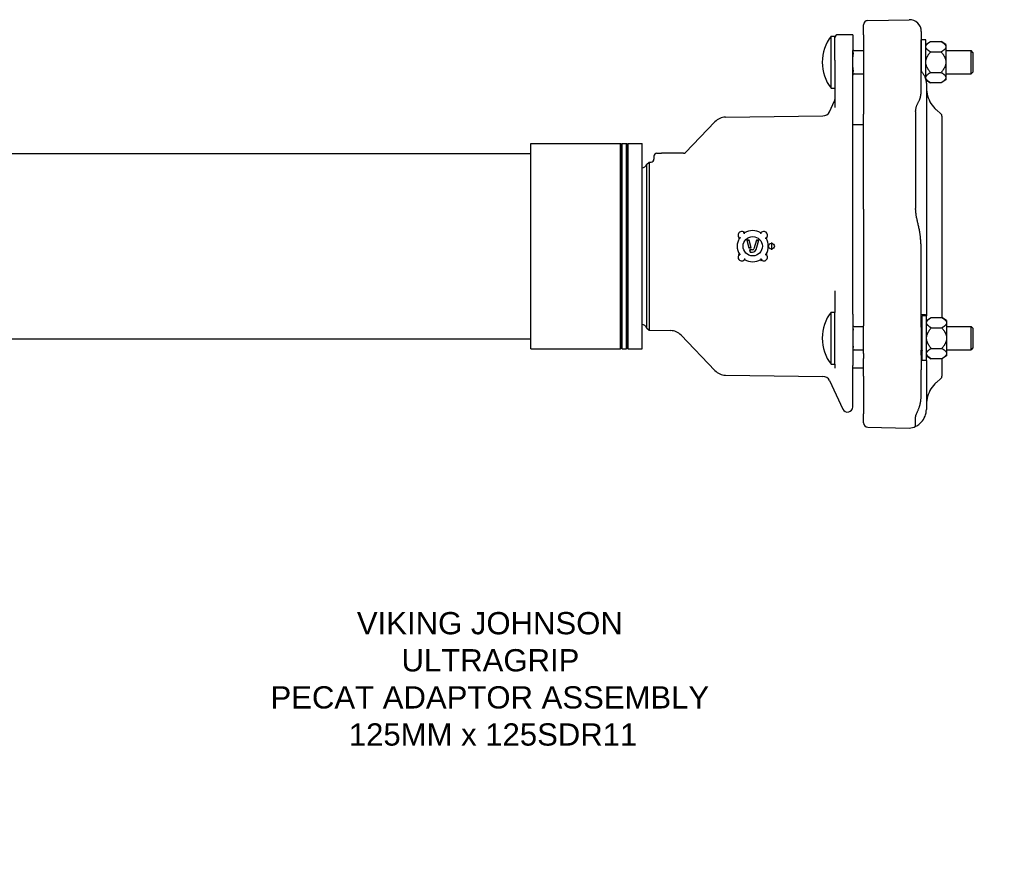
# Model space of a CAD drawing. Header units: millimetres. Extents: x 591 to 4830, y 408 to 1334.
# Tile 2 of 4: x 1010 to 1674, y 408 to 972. Entities that reach past the tile are written whole.
import ezdxf

# ---------------------------------------------------------------- set-up
doc = ezdxf.new("R2010")
doc.units = ezdxf.units.MM
for name, color, linetype in [('DETAIL', 2, 'Continuous'), ('ORIGIN', 6, 'Continuous'), ('TEXT', 7, 'Continuous')]:
    doc.layers.add(name, color=color, linetype=linetype)
doc.styles.add('fastrack', font='ARIAL.TTF')

msp = doc.modelspace()

# ---------------------------------------------------------------- linework, layer by layer
at = {"layer": 'DETAIL'}
for p, q in [((1582.17, 971.85), (1610.08, 972.33)), ((1579.22, 962.2), (1579.22, 968.85)), ((1618.22, 964.33), (1618.22, 958.83)), ((1557.39, 926.1), (1557.39, 961.3)), ((1557.39, 961.3), (1560.01, 961.3)), ((1560.01, 945.12), (1560.01, 961.3)), ((1572.01, 962.2), (1562.01, 962.2)), ((1572.01, 962.2), (1572.01, 951.52)), ((1579.22, 962.2), (1579.22, 908.71)), ((1618.22, 925.4), (1618.22, 958.83)), ((1618.29, 937.36), (1618.29, 958.7)), ((1621.29, 958.7), (1618.29, 958.7)), ((1621.29, 932.33), (1621.29, 958.7)), ((1621.29, 955.7), (1624.49, 957.55)), ((1624.49, 957.55), (1631.59, 957.55)), ((1634.79, 955.7), (1631.59, 957.55)), ((1572.01, 927.43), (1572.01, 951.52)), ((1573.01, 951.55), (1579.22, 951.55)), ((1618.22, 951.55), (1618.29, 951.55)), ((1624.49, 950.63), (1631.59, 950.63)), ((1634.79, 955.7), (1634.79, 954.31)), ((1634.79, 954.31), (1634.79, 953.87)), ((1634.79, 953.87), (1634.79, 944.14)), ((1634.79, 951.55), (1651.79, 951.55)), ((1651.79, 935.85), (1651.79, 951.55)), ((1653.01, 950.33), (1651.79, 951.55)), ((1653.01, 950.33), (1653.01, 937.07)), ((1560.01, 945.12), (1560.01, 913.05)), ((1634.79, 944.14), (1634.79, 943.26)), ((1634.79, 943.26), (1634.79, 933.53)), ((1624.49, 936.78), (1631.59, 936.78)), ((1653.01, 937.07), (1651.79, 935.85)), ((1573.01, 935.85), (1579.22, 935.85)), ((1621.47, 931.59), (1624.49, 929.85)), ((1621.68, 929.56), (1621.68, 772.7)), ((1631.59, 929.85), (1624.49, 929.85)), ((1634.79, 931.7), (1631.59, 929.85)), ((1634.79, 935.85), (1651.79, 935.85)), ((1634.79, 933.53), (1634.79, 933.09)), ((1634.79, 933.09), (1634.79, 931.7)), ((1557.39, 926.1), (1560.01, 926.1)), ((1572.01, 923.18), (1572.01, 927.43)), ((1572.01, 786.19), (1572.01, 923.18)), ((1572.01, 923.17), (1572.01, 923.18)), ((1556.38, 910.34), (1559.82, 917.7)), ((1614.42, 910.43), (1614.42, 845.16)), ((1631.51, 908.79), (1628.37, 911.59)), ((1459.32, 882.92), (1479.11, 903.53)), ((1486.19, 906.61), (1551.92, 907.45)), ((1579.22, 844.68), (1579.22, 908.71)), ((1632.18, 907.3), (1632.18, 771.5)), ((1572.01, 901.7), (1578.22, 901.7)), ((1578.22, 901.7), (1579.22, 901.7)), ((1355.01, 750.58), (1355.01, 888.83)), ((1355.01, 888.83), (1415.51, 888.83)), ((1415.51, 750.58), (1415.51, 888.83)), ((1416.01, 888.33), (1415.51, 888.83)), ((1416.01, 888.33), (1416.51, 888.83)), ((1416.01, 751.08), (1416.01, 888.33)), ((1416.51, 750.58), (1416.51, 888.83)), ((1416.51, 888.83), (1419.51, 888.83)), ((1419.51, 750.58), (1419.51, 888.83)), ((1420.01, 888.33), (1419.51, 888.83)), ((1420.01, 888.33), (1420.51, 888.83)), ((1420.01, 751.08), (1420.01, 888.33)), ((1420.51, 750.58), (1420.51, 888.83)), ((1420.51, 888.83), (1430.01, 888.83)), ((1430.01, 750.58), (1430.01, 888.83)), ((934.01, 882.2), (1355.01, 882.2)), ((1432.92, 874.81), (1434.82, 876.34)), ((1434.82, 876.34), (1436.05, 876.36)), ((1434.82, 876.34), (1434.82, 763.07)), ((1438.01, 880.3), (1438.01, 878.36)), ((1440.01, 882.3), (1443.01, 882.3)), ((1457.95, 882.3), (1443.01, 882.3)), ((1432.92, 874.81), (1432.92, 764.59)), ((1579.22, 844.68), (1579.22, 765.97)), ((1499.14, 828.63), (1498.82, 828.97)), ((1498.82, 828.97), (1498.82, 828.97)), ((1502.16, 823.66), (1500.61, 823.66)), ((1500.61, 823.66), (1501.27, 823.16)), ((1500.61, 823.66), (1502.01, 818.66)), ((1502.16, 823.66), (1501.78, 823.16)), ((1503.57, 818.66), (1502.16, 823.66)), ((1507.04, 823.66), (1505.42, 817.89)), ((1506.86, 817.49), (1508.6, 823.66)), ((1507.04, 823.66), (1507.42, 823.16)), ((1508.6, 823.66), (1507.04, 823.66)), ((1508.6, 823.66), (1507.94, 823.16)), ((1513.57, 825.12), (1513.93, 825.47)), ((1502.01, 818.66), (1502.39, 819.16)), ((1502.01, 818.66), (1503.57, 818.66)), ((1504.46, 817.16), (1502.43, 817.16)), ((1502.43, 817.16), (1503.09, 816.66)), ((1502.43, 817.16), (1502.85, 815.66)), ((1503.57, 818.66), (1502.91, 819.16)), ((1495.63, 814.2), (1495.27, 813.85)), ((1502.85, 815.66), (1503.23, 816.16)), ((1502.85, 815.66), (1504.46, 815.66)), ((1510.06, 810.69), (1510.4, 810.34)), ((1510.4, 810.34), (1510.4, 810.34)), ((1618.22, 765.02), (1618.22, 814.2)), ((1560.01, 789.56), (1560.01, 774.93)), ((1572.01, 786.19), (1572.01, 786.2)), ((1572.01, 781.66), (1572.01, 786.19)), ((1572.01, 773.78), (1572.01, 781.66)), ((1557.39, 740.1), (1557.39, 775.3)), ((1557.39, 775.3), (1560.01, 775.3)), ((1560.01, 757.7), (1560.01, 774.93)), ((1572.01, 773.78), (1572.01, 739.3)), ((1618.79, 742.7), (1618.79, 772.7)), ((1621.79, 772.7), (1618.79, 772.7)), ((1621.79, 742.7), (1621.79, 772.7)), ((1621.79, 769.7), (1624.99, 771.55)), ((1624.99, 771.55), (1632.09, 771.55)), ((1635.29, 769.7), (1632.09, 771.55)), ((1432.92, 764.59), (1434.82, 763.07)), ((1573.01, 765.55), (1579.22, 765.55)), ((1579.22, 747.38), (1579.22, 765.97)), ((1618.22, 765.55), (1618.79, 765.55)), ((1618.22, 765.02), (1618.22, 749.63)), ((1624.99, 764.63), (1632.09, 764.63)), ((1635.29, 769.7), (1635.29, 768.31)), ((1635.29, 768.31), (1635.29, 767.87)), ((1635.29, 767.87), (1635.29, 758.14)), ((1635.29, 765.55), (1651.79, 765.55)), ((1651.79, 749.85), (1651.79, 765.55)), ((1653.01, 764.33), (1651.79, 765.55)), ((1653.01, 764.33), (1653.01, 751.07)), ((934.01, 757.2), (1355.01, 757.2)), ((1434.82, 763.07), (1449.21, 762.78)), ((1456.23, 759.71), (1479.11, 735.87)), ((1560.01, 740.1), (1560.01, 757.7)), ((1635.29, 758.14), (1635.29, 757.26)), ((1635.29, 757.26), (1635.29, 747.53)), ((1355.01, 750.58), (1415.51, 750.58)), ((1416.01, 751.08), (1415.51, 750.58)), ((1416.01, 751.08), (1416.51, 750.58)), ((1416.51, 750.58), (1419.51, 750.58)), ((1420.01, 751.08), (1419.51, 750.58)), ((1420.01, 751.08), (1420.51, 750.58)), ((1420.51, 750.58), (1430.01, 750.58)), ((1624.99, 750.78), (1632.09, 750.78)), ((1653.01, 751.07), (1651.79, 749.85)), ((1573.01, 749.85), (1579.22, 749.85)), ((1579.22, 747.38), (1579.22, 743.92)), ((1579.22, 732.01), (1579.22, 743.92)), ((1618.22, 749.85), (1618.79, 749.85)), ((1618.22, 746.16), (1618.22, 749.63)), ((1618.22, 746.16), (1618.22, 736.29)), ((1621.79, 745.7), (1624.99, 743.85)), ((1632.09, 743.85), (1624.99, 743.85)), ((1635.29, 745.7), (1632.09, 743.85)), ((1632.18, 743.9), (1632.18, 732.11)), ((1635.29, 749.85), (1651.79, 749.85)), ((1635.29, 747.53), (1635.29, 747.09)), ((1635.29, 747.09), (1635.29, 745.7)), ((1557.39, 740.1), (1560.01, 740.1)), ((1560.01, 740.1), (1560.01, 737.54)), ((1572.01, 736.86), (1572.01, 739.3)), ((1572.01, 737.7), (1578.22, 737.7)), ((1572.01, 734.38), (1572.01, 736.86)), ((1578.22, 737.7), (1579.22, 737.7)), ((1621.79, 742.7), (1618.79, 742.7)), ((1621.68, 742.7), (1621.68, 709.62)), ((1486.19, 732.8), (1551.92, 731.95)), ((1572.01, 711.35), (1572.01, 734.38)), ((1572.01, 734.36), (1572.01, 734.38)), ((1579.22, 732.01), (1579.22, 706.66)), ((1618.22, 720.45), (1618.22, 736.29)), ((1631.51, 730.61), (1628.37, 727.81)), ((1556.38, 729.06), (1565.33, 709.87)), ((1579.22, 700.6), (1579.22, 706.66)), ((1582.17, 697.6), (1610.08, 697.11)), ((1618.16, 701.14), (1617.09, 700.06))]:
    msp.add_line(p, q, dxfattribs=at)
at = {"layer": 'DETAIL', "flags": 128}
for points in [[(1621.29, 954.31), (1621.31, 954.44), (1621.34, 954.57), (1621.38, 954.7), (1621.43, 954.83), (1621.49, 954.96), (1621.56, 955.08), (1621.63, 955.21), (1621.72, 955.34), (1621.82, 955.48), (1621.93, 955.61), (1622.04, 955.74), (1622.17, 955.87), (1622.31, 956), (1622.45, 956.14), (1622.61, 956.27), (1622.77, 956.41), (1622.95, 956.55), (1623.14, 956.69), (1623.33, 956.83), (1623.54, 956.97), (1623.76, 957.11), (1623.99, 957.26), (1624.23, 957.4), (1624.49, 957.55)], [(1631.59, 957.55), (1631.84, 957.4), (1632.08, 957.26), (1632.31, 957.11), (1632.53, 956.97), (1632.74, 956.83), (1632.93, 956.69), (1633.12, 956.55), (1633.3, 956.41), (1633.46, 956.27), (1633.62, 956.14), (1633.77, 956), (1633.9, 955.87), (1634.03, 955.74), (1634.14, 955.61), (1634.25, 955.48), (1634.35, 955.34), (1634.44, 955.21), (1634.51, 955.08), (1634.58, 954.96), (1634.64, 954.83), (1634.69, 954.7), (1634.73, 954.57), (1634.76, 954.44), (1634.79, 954.31)], [(1572.01, 951.8), (1572.01, 951.61), (1572.02, 951.42), (1572.04, 951.23), (1572.06, 951.05), (1572.08, 950.86), (1572.11, 950.68), (1572.13, 950.48), (1572.15, 950.29), (1572.18, 950.1), (1572.19, 949.9), (1572.2, 949.72), (1572.21, 949.54), (1572.2, 949.35), (1572.19, 949.17), (1572.18, 948.97), (1572.15, 948.78), (1572.13, 948.59), (1572.11, 948.39), (1572.08, 948.21), (1572.06, 948.02), (1572.04, 947.84), (1572.02, 947.65), (1572.01, 947.46), (1572.01, 947.27)], [(1624.49, 950.63), (1624.23, 950.77), (1623.99, 950.92), (1623.76, 951.07), (1623.54, 951.21), (1623.33, 951.35), (1623.14, 951.49), (1622.95, 951.63), (1622.77, 951.77), (1622.61, 951.9), (1622.45, 952.04), (1622.31, 952.17), (1622.17, 952.31), (1622.04, 952.44), (1621.93, 952.57), (1621.82, 952.7), (1621.72, 952.83), (1621.63, 952.96), (1621.56, 953.09), (1621.49, 953.22), (1621.43, 953.35), (1621.38, 953.48), (1621.34, 953.61), (1621.31, 953.74), (1621.29, 953.87)], [(1621.29, 944.14), (1621.31, 944.4), (1621.34, 944.66), (1621.38, 944.92), (1621.43, 945.18), (1621.49, 945.43), (1621.56, 945.69), (1621.63, 945.95), (1621.72, 946.21), (1621.82, 946.47), (1621.93, 946.74), (1622.04, 947), (1622.17, 947.27), (1622.31, 947.53), (1622.45, 947.8), (1622.61, 948.07), (1622.77, 948.34), (1622.95, 948.62), (1623.14, 948.9), (1623.33, 949.18), (1623.54, 949.46), (1623.76, 949.75), (1623.99, 950.04), (1624.23, 950.33), (1624.49, 950.63)], [(1634.79, 953.87), (1634.76, 953.74), (1634.73, 953.61), (1634.69, 953.48), (1634.64, 953.35), (1634.58, 953.22), (1634.51, 953.09), (1634.44, 952.96), (1634.35, 952.83), (1634.25, 952.7), (1634.14, 952.57), (1634.03, 952.44), (1633.9, 952.31), (1633.77, 952.17), (1633.62, 952.04), (1633.46, 951.9), (1633.3, 951.77), (1633.12, 951.63), (1632.93, 951.49), (1632.74, 951.35), (1632.53, 951.21), (1632.31, 951.07), (1632.08, 950.92), (1631.84, 950.77), (1631.59, 950.63)], [(1631.59, 950.63), (1631.84, 950.33), (1632.08, 950.04), (1632.31, 949.75), (1632.53, 949.46), (1632.74, 949.18), (1632.93, 948.9), (1633.12, 948.62), (1633.3, 948.34), (1633.46, 948.07), (1633.62, 947.8), (1633.77, 947.53), (1633.9, 947.27), (1634.03, 947), (1634.14, 946.74), (1634.25, 946.47), (1634.35, 946.21), (1634.44, 945.95), (1634.51, 945.69), (1634.58, 945.43), (1634.64, 945.18), (1634.69, 944.92), (1634.73, 944.66), (1634.76, 944.4), (1634.79, 944.14)], [(1624.49, 936.78), (1624.23, 937.07), (1623.99, 937.37), (1623.76, 937.66), (1623.54, 937.94), (1623.33, 938.23), (1623.14, 938.51), (1622.95, 938.78), (1622.77, 939.06), (1622.61, 939.33), (1622.45, 939.6), (1622.31, 939.87), (1622.17, 940.14), (1622.04, 940.4), (1621.93, 940.67), (1621.82, 940.93), (1621.72, 941.19), (1621.63, 941.45), (1621.56, 941.71), (1621.49, 941.97), (1621.43, 942.23), (1621.38, 942.49), (1621.34, 942.74), (1621.31, 943), (1621.29, 943.26)], [(1634.79, 943.26), (1634.76, 943), (1634.73, 942.74), (1634.69, 942.49), (1634.64, 942.23), (1634.58, 941.97), (1634.51, 941.71), (1634.44, 941.45), (1634.35, 941.19), (1634.25, 940.93), (1634.14, 940.67), (1634.03, 940.4), (1633.9, 940.14), (1633.77, 939.87), (1633.62, 939.6), (1633.46, 939.33), (1633.3, 939.06), (1633.12, 938.78), (1632.93, 938.51), (1632.74, 938.23), (1632.53, 937.94), (1632.31, 937.66), (1632.08, 937.37), (1631.84, 937.07), (1631.59, 936.78)], [(1572.01, 940.13), (1572.01, 939.95), (1572.02, 939.75), (1572.04, 939.56), (1572.06, 939.38), (1572.08, 939.2), (1572.11, 939.01), (1572.13, 938.82), (1572.15, 938.62), (1572.18, 938.43), (1572.19, 938.24), (1572.2, 938.05), (1572.21, 937.87), (1572.2, 937.69), (1572.19, 937.5), (1572.18, 937.31), (1572.15, 937.11), (1572.13, 936.92), (1572.11, 936.73), (1572.08, 936.54), (1572.06, 936.36), (1572.04, 936.17), (1572.02, 935.98), (1572.01, 935.79), (1572.01, 935.6)], [(1618.29, 937.36), (1618.28, 937.36), (1618.28, 937.36), (1618.28, 937.37), (1618.27, 937.37), (1618.27, 937.37), (1618.27, 937.37), (1618.27, 937.38), (1618.26, 937.38), (1618.26, 937.38), (1618.26, 937.39), (1618.26, 937.39), (1618.25, 937.39), (1618.25, 937.39), (1618.25, 937.4), (1618.24, 937.4), (1618.24, 937.4), (1618.24, 937.4), (1618.24, 937.41), (1618.23, 937.41), (1618.23, 937.41), (1618.23, 937.41), (1618.23, 937.42), (1618.22, 937.42), (1618.22, 937.42)], [(1618.44, 937.2), (1618.43, 937.21), (1618.43, 937.22), (1618.42, 937.22), (1618.41, 937.23), (1618.41, 937.23), (1618.4, 937.24), (1618.4, 937.25), (1618.39, 937.25), (1618.38, 937.26), (1618.38, 937.27), (1618.37, 937.27), (1618.36, 937.28), (1618.36, 937.29), (1618.35, 937.29), (1618.34, 937.3), (1618.34, 937.31), (1618.33, 937.31), (1618.32, 937.32), (1618.32, 937.32), (1618.31, 937.33), (1618.31, 937.34), (1618.3, 937.34), (1618.29, 937.35), (1618.29, 937.36)], [(1621.68, 929.56), (1621.67, 929.79), (1621.67, 930.04), (1621.65, 930.3), (1621.63, 930.57), (1621.59, 930.86), (1621.55, 931.15), (1621.49, 931.45), (1621.43, 931.77), (1621.35, 932.09), (1621.26, 932.41), (1621.16, 932.74), (1621.04, 933.08), (1620.91, 933.42), (1620.77, 933.77), (1620.6, 934.12), (1620.42, 934.48), (1620.23, 934.83), (1620.02, 935.18), (1619.79, 935.53), (1619.55, 935.88), (1619.3, 936.22), (1619.03, 936.55), (1618.74, 936.88), (1618.44, 937.2)], [(1621.29, 933.53), (1621.31, 933.66), (1621.34, 933.79), (1621.38, 933.92), (1621.43, 934.05), (1621.49, 934.18), (1621.56, 934.31), (1621.63, 934.44), (1621.72, 934.57), (1621.82, 934.7), (1621.93, 934.83), (1622.04, 934.96), (1622.17, 935.1), (1622.31, 935.23), (1622.45, 935.36), (1622.61, 935.5), (1622.77, 935.64), (1622.95, 935.77), (1623.14, 935.91), (1623.33, 936.05), (1623.54, 936.19), (1623.76, 936.34), (1623.99, 936.48), (1624.23, 936.63), (1624.49, 936.78)], [(1631.59, 936.78), (1631.84, 936.63), (1632.08, 936.48), (1632.31, 936.34), (1632.53, 936.19), (1632.74, 936.05), (1632.93, 935.91), (1633.12, 935.77), (1633.3, 935.64), (1633.46, 935.5), (1633.62, 935.36), (1633.77, 935.23), (1633.9, 935.1), (1634.03, 934.96), (1634.14, 934.83), (1634.25, 934.7), (1634.35, 934.57), (1634.44, 934.44), (1634.51, 934.31), (1634.58, 934.18), (1634.64, 934.05), (1634.69, 933.92), (1634.73, 933.79), (1634.76, 933.66), (1634.79, 933.53)], [(1624.49, 929.85), (1624.23, 930), (1623.99, 930.15), (1623.76, 930.29), (1623.54, 930.43), (1623.33, 930.58), (1623.14, 930.72), (1622.95, 930.86), (1622.77, 930.99), (1622.61, 931.13), (1622.45, 931.26), (1622.31, 931.4), (1622.17, 931.53), (1622.04, 931.66), (1621.93, 931.8), (1621.82, 931.93), (1621.72, 932.06), (1621.63, 932.19), (1621.56, 932.32), (1621.49, 932.45), (1621.43, 932.58), (1621.38, 932.71), (1621.34, 932.84), (1621.31, 932.96), (1621.29, 933.09)], [(1634.79, 933.09), (1634.76, 932.96), (1634.73, 932.84), (1634.69, 932.71), (1634.64, 932.58), (1634.58, 932.45), (1634.51, 932.32), (1634.44, 932.19), (1634.35, 932.06), (1634.25, 931.93), (1634.14, 931.8), (1634.03, 931.66), (1633.9, 931.53), (1633.77, 931.4), (1633.62, 931.26), (1633.46, 931.13), (1633.3, 930.99), (1633.12, 930.86), (1632.93, 930.72), (1632.74, 930.58), (1632.53, 930.43), (1632.31, 930.29), (1632.08, 930.15), (1631.84, 930), (1631.59, 929.85)], [(1617.09, 918.36), (1617.17, 918.57), (1617.26, 918.78), (1617.33, 919), (1617.4, 919.22), (1617.47, 919.45), (1617.53, 919.67), (1617.59, 919.9), (1617.65, 920.13), (1617.7, 920.36), (1617.75, 920.59), (1617.79, 920.82), (1617.84, 921.04), (1617.87, 921.26), (1617.91, 921.48), (1617.94, 921.69), (1617.98, 921.91), (1618.01, 922.13), (1618.04, 922.35), (1618.06, 922.57), (1618.09, 922.8), (1618.11, 923.02), (1618.13, 923.25), (1618.15, 923.47), (1618.16, 923.7)], [(1618.16, 923.7), (1618.17, 923.77), (1618.17, 923.84), (1618.18, 923.91), (1618.18, 923.99), (1618.18, 924.06), (1618.19, 924.13), (1618.19, 924.2), (1618.19, 924.27), (1618.2, 924.34), (1618.2, 924.41), (1618.2, 924.48), (1618.21, 924.55), (1618.21, 924.62), (1618.21, 924.69), (1618.21, 924.77), (1618.21, 924.84), (1618.22, 924.91), (1618.22, 924.98), (1618.22, 925.05), (1618.22, 925.12), (1618.22, 925.19), (1618.22, 925.26), (1618.22, 925.33), (1618.22, 925.4)], [(1614.42, 910.43), (1614.42, 910.83), (1614.44, 911.23), (1614.48, 911.62), (1614.53, 912), (1614.59, 912.37), (1614.67, 912.73), (1614.75, 913.09), (1614.85, 913.43), (1614.95, 913.77), (1615.07, 914.11), (1615.19, 914.43), (1615.32, 914.75), (1615.46, 915.07), (1615.6, 915.38), (1615.75, 915.69), (1615.9, 915.99), (1616.06, 916.3), (1616.21, 916.6), (1616.37, 916.9), (1616.52, 917.2), (1616.67, 917.49), (1616.81, 917.78), (1616.95, 918.07), (1617.09, 918.36)], [(1617.09, 829.94), (1616.95, 830.67), (1616.81, 831.38), (1616.66, 832.07), (1616.52, 832.75), (1616.37, 833.41), (1616.22, 834.06), (1616.07, 834.7), (1615.92, 835.33), (1615.78, 835.95), (1615.63, 836.57), (1615.49, 837.18), (1615.35, 837.79), (1615.22, 838.4), (1615.1, 839.01), (1614.98, 839.62), (1614.87, 840.24), (1614.77, 840.85), (1614.68, 841.47), (1614.6, 842.08), (1614.54, 842.69), (1614.48, 843.31), (1614.45, 843.93), (1614.42, 844.54), (1614.42, 845.16)], [(1618.16, 817.96), (1618.15, 818.46), (1618.13, 818.96), (1618.11, 819.46), (1618.09, 819.95), (1618.06, 820.44), (1618.04, 820.93), (1618.01, 821.42), (1617.98, 821.9), (1617.94, 822.39), (1617.91, 822.86), (1617.87, 823.34), (1617.84, 823.83), (1617.79, 824.32), (1617.75, 824.83), (1617.7, 825.33), (1617.65, 825.85), (1617.59, 826.36), (1617.53, 826.88), (1617.47, 827.4), (1617.4, 827.91), (1617.33, 828.43), (1617.26, 828.93), (1617.17, 829.44), (1617.09, 829.94)], [(1495, 824.99), (1495.04, 825), (1495.08, 825), (1495.11, 825.01), (1495.15, 825.01), (1495.18, 825.02), (1495.22, 825.02), (1495.25, 825.03), (1495.29, 825.04), (1495.32, 825.04), (1495.35, 825.05), (1495.38, 825.05), (1495.41, 825.06), (1495.44, 825.07), (1495.47, 825.07), (1495.5, 825.08), (1495.52, 825.08), (1495.54, 825.09), (1495.56, 825.09), (1495.58, 825.1), (1495.6, 825.1), (1495.61, 825.11), (1495.62, 825.11), (1495.63, 825.12), (1495.63, 825.12)], [(1496.33, 825.28), (1496.29, 825.26), (1496.25, 825.25), (1496.21, 825.24), (1496.17, 825.23), (1496.13, 825.23), (1496.09, 825.22), (1496.06, 825.21), (1496.02, 825.2), (1495.98, 825.19), (1495.94, 825.18), (1495.91, 825.17), (1495.87, 825.17), (1495.84, 825.16), (1495.81, 825.15), (1495.78, 825.15), (1495.75, 825.14), (1495.73, 825.14), (1495.7, 825.13), (1495.68, 825.13), (1495.66, 825.13), (1495.65, 825.12), (1495.64, 825.12), (1495.63, 825.12), (1495.63, 825.12)], [(1498.47, 828.61), (1498.49, 828.63), (1498.52, 828.66), (1498.54, 828.68), (1498.56, 828.7), (1498.58, 828.73), (1498.6, 828.75), (1498.62, 828.77), (1498.64, 828.79), (1498.66, 828.81), (1498.68, 828.83), (1498.7, 828.85), (1498.72, 828.87), (1498.73, 828.88), (1498.75, 828.9), (1498.76, 828.91), (1498.77, 828.92), (1498.78, 828.93), (1498.79, 828.94), (1498.8, 828.95), (1498.81, 828.96), (1498.81, 828.97), (1498.81, 828.97), (1498.82, 828.97), (1498.82, 828.97)], [(1498.82, 828.97), (1498.82, 828.97), (1498.82, 828.97), (1498.83, 828.97), (1498.84, 828.98), (1498.84, 828.98), (1498.85, 828.99), (1498.86, 828.99), (1498.87, 829), (1498.89, 829.01), (1498.9, 829.02), (1498.92, 829.04), (1498.93, 829.05), (1498.95, 829.06), (1498.97, 829.08), (1498.98, 829.1), (1499, 829.11), (1499.02, 829.13), (1499.04, 829.15), (1499.06, 829.17), (1499.08, 829.19), (1499.11, 829.21), (1499.13, 829.23), (1499.15, 829.26), (1499.17, 829.28)], [(1499.06, 827.99), (1499.07, 828.03), (1499.07, 828.06), (1499.08, 828.1), (1499.08, 828.14), (1499.09, 828.17), (1499.09, 828.21), (1499.09, 828.25), (1499.1, 828.28), (1499.1, 828.32), (1499.11, 828.35), (1499.11, 828.38), (1499.11, 828.41), (1499.12, 828.45), (1499.12, 828.47), (1499.13, 828.5), (1499.13, 828.53), (1499.13, 828.55), (1499.13, 828.57), (1499.14, 828.59), (1499.14, 828.6), (1499.14, 828.61), (1499.14, 828.62), (1499.14, 828.63), (1499.14, 828.63)], [(1499.24, 829.21), (1499.23, 829.17), (1499.23, 829.14), (1499.22, 829.1), (1499.22, 829.07), (1499.21, 829.04), (1499.21, 829), (1499.2, 828.97), (1499.2, 828.94), (1499.19, 828.91), (1499.19, 828.88), (1499.18, 828.85), (1499.18, 828.82), (1499.17, 828.8), (1499.17, 828.77), (1499.17, 828.75), (1499.16, 828.72), (1499.16, 828.7), (1499.16, 828.69), (1499.15, 828.67), (1499.15, 828.66), (1499.15, 828.65), (1499.15, 828.64), (1499.14, 828.63), (1499.14, 828.63)], [(1509.97, 829.21), (1509.98, 829.18), (1509.98, 829.14), (1509.98, 829.11), (1509.99, 829.07), (1509.99, 829.04), (1510, 829), (1510, 828.97), (1510.01, 828.94), (1510.01, 828.91), (1510.02, 828.88), (1510.02, 828.85), (1510.03, 828.82), (1510.03, 828.8), (1510.03, 828.77), (1510.04, 828.75), (1510.04, 828.72), (1510.05, 828.7), (1510.05, 828.69), (1510.05, 828.67), (1510.06, 828.66), (1510.06, 828.65), (1510.06, 828.64), (1510.06, 828.63), (1510.06, 828.63)], [(1510.22, 827.94), (1510.21, 827.98), (1510.2, 828.01), (1510.18, 828.05), (1510.18, 828.09), (1510.17, 828.13), (1510.16, 828.17), (1510.15, 828.21), (1510.14, 828.24), (1510.13, 828.28), (1510.12, 828.32), (1510.11, 828.35), (1510.11, 828.39), (1510.1, 828.42), (1510.09, 828.45), (1510.09, 828.48), (1510.08, 828.51), (1510.08, 828.54), (1510.07, 828.56), (1510.07, 828.58), (1510.07, 828.6), (1510.06, 828.61), (1510.06, 828.62), (1510.06, 828.63), (1510.06, 828.63)], [(1512.93, 825.2), (1512.97, 825.19), (1513, 825.19), (1513.04, 825.18), (1513.08, 825.18), (1513.12, 825.18), (1513.15, 825.17), (1513.19, 825.17), (1513.22, 825.16), (1513.26, 825.16), (1513.29, 825.15), (1513.32, 825.15), (1513.36, 825.15), (1513.39, 825.14), (1513.41, 825.14), (1513.44, 825.14), (1513.47, 825.13), (1513.49, 825.13), (1513.51, 825.13), (1513.53, 825.13), (1513.54, 825.12), (1513.56, 825.12), (1513.56, 825.12), (1513.57, 825.12), (1513.57, 825.12)], [(1513.57, 825.81), (1513.59, 825.79), (1513.61, 825.76), (1513.64, 825.74), (1513.66, 825.72), (1513.68, 825.7), (1513.71, 825.68), (1513.73, 825.66), (1513.75, 825.64), (1513.77, 825.62), (1513.79, 825.6), (1513.81, 825.58), (1513.82, 825.57), (1513.84, 825.55), (1513.86, 825.54), (1513.87, 825.53), (1513.88, 825.51), (1513.89, 825.5), (1513.9, 825.49), (1513.91, 825.49), (1513.92, 825.48), (1513.92, 825.47), (1513.93, 825.47), (1513.93, 825.47), (1513.93, 825.47)], [(1514.21, 825), (1514.17, 825.01), (1514.13, 825.01), (1514.1, 825.02), (1514.06, 825.02), (1514.03, 825.03), (1513.99, 825.04), (1513.95, 825.04), (1513.92, 825.05), (1513.89, 825.05), (1513.85, 825.06), (1513.82, 825.06), (1513.79, 825.07), (1513.76, 825.07), (1513.73, 825.08), (1513.71, 825.08), (1513.68, 825.09), (1513.66, 825.09), (1513.64, 825.1), (1513.62, 825.1), (1513.6, 825.11), (1513.59, 825.11), (1513.58, 825.11), (1513.57, 825.12), (1513.57, 825.12)], [(1514.3, 825.09), (1514.28, 825.12), (1514.25, 825.14), (1514.23, 825.16), (1514.21, 825.19), (1514.18, 825.21), (1514.16, 825.23), (1514.14, 825.25), (1514.11, 825.27), (1514.09, 825.29), (1514.07, 825.31), (1514.05, 825.33), (1514.04, 825.35), (1514.02, 825.37), (1514, 825.38), (1513.99, 825.4), (1513.98, 825.41), (1513.97, 825.42), (1513.96, 825.43), (1513.95, 825.44), (1513.94, 825.45), (1513.94, 825.46), (1513.93, 825.46), (1513.93, 825.47), (1513.93, 825.47)], [(1618.22, 814.2), (1618.22, 814.36), (1618.22, 814.51), (1618.22, 814.67), (1618.22, 814.83), (1618.22, 814.98), (1618.22, 815.14), (1618.22, 815.3), (1618.21, 815.45), (1618.21, 815.61), (1618.21, 815.77), (1618.21, 815.92), (1618.21, 816.08), (1618.2, 816.24), (1618.2, 816.39), (1618.2, 816.55), (1618.19, 816.71), (1618.19, 816.86), (1618.19, 817.02), (1618.18, 817.18), (1618.18, 817.33), (1618.18, 817.49), (1618.17, 817.65), (1618.17, 817.8), (1618.16, 817.96)], [(1494.91, 814.22), (1494.93, 814.2), (1494.96, 814.18), (1494.98, 814.15), (1495, 814.13), (1495.03, 814.11), (1495.05, 814.09), (1495.07, 814.07), (1495.09, 814.04), (1495.11, 814.02), (1495.13, 814), (1495.15, 813.99), (1495.17, 813.97), (1495.18, 813.95), (1495.2, 813.94), (1495.21, 813.92), (1495.22, 813.91), (1495.24, 813.9), (1495.24, 813.88), (1495.25, 813.87), (1495.26, 813.87), (1495.26, 813.86), (1495.27, 813.86), (1495.27, 813.85), (1495.27, 813.85)], [(1495.01, 814.32), (1495.04, 814.31), (1495.08, 814.31), (1495.12, 814.3), (1495.15, 814.3), (1495.19, 814.29), (1495.22, 814.29), (1495.26, 814.28), (1495.29, 814.28), (1495.32, 814.27), (1495.36, 814.27), (1495.39, 814.26), (1495.42, 814.25), (1495.45, 814.25), (1495.47, 814.24), (1495.5, 814.24), (1495.52, 814.23), (1495.55, 814.23), (1495.57, 814.22), (1495.58, 814.22), (1495.6, 814.22), (1495.61, 814.21), (1495.62, 814.21), (1495.63, 814.21), (1495.63, 814.2)], [(1495.63, 813.51), (1495.61, 813.53), (1495.59, 813.55), (1495.56, 813.57), (1495.54, 813.6), (1495.52, 813.62), (1495.49, 813.64), (1495.47, 813.66), (1495.45, 813.68), (1495.43, 813.7), (1495.41, 813.72), (1495.39, 813.73), (1495.37, 813.75), (1495.36, 813.76), (1495.34, 813.78), (1495.33, 813.79), (1495.32, 813.8), (1495.3, 813.81), (1495.29, 813.82), (1495.29, 813.83), (1495.28, 813.84), (1495.27, 813.84), (1495.27, 813.85), (1495.27, 813.85), (1495.27, 813.85)], [(1496.27, 814.13), (1496.24, 814.13), (1496.2, 814.13), (1496.16, 814.14), (1496.12, 814.14), (1496.09, 814.15), (1496.05, 814.15), (1496.01, 814.16), (1495.98, 814.16), (1495.94, 814.16), (1495.91, 814.17), (1495.88, 814.17), (1495.85, 814.18), (1495.82, 814.18), (1495.79, 814.18), (1495.76, 814.19), (1495.74, 814.19), (1495.71, 814.19), (1495.69, 814.19), (1495.67, 814.2), (1495.66, 814.2), (1495.65, 814.2), (1495.64, 814.2), (1495.63, 814.2), (1495.63, 814.2)], [(1498.99, 811.39), (1499, 811.35), (1499.01, 811.31), (1499.02, 811.27), (1499.03, 811.23), (1499.04, 811.19), (1499.05, 811.15), (1499.06, 811.11), (1499.06, 811.08), (1499.07, 811.04), (1499.08, 811), (1499.09, 810.97), (1499.1, 810.93), (1499.1, 810.9), (1499.11, 810.87), (1499.11, 810.84), (1499.12, 810.81), (1499.13, 810.78), (1499.13, 810.76), (1499.13, 810.74), (1499.14, 810.72), (1499.14, 810.71), (1499.14, 810.7), (1499.14, 810.69), (1499.14, 810.69)], [(1499.24, 810.11), (1499.24, 810.15), (1499.24, 810.18), (1499.23, 810.22), (1499.23, 810.25), (1499.22, 810.28), (1499.22, 810.32), (1499.21, 810.35), (1499.21, 810.38), (1499.2, 810.41), (1499.2, 810.44), (1499.19, 810.47), (1499.19, 810.5), (1499.18, 810.52), (1499.18, 810.55), (1499.17, 810.57), (1499.17, 810.6), (1499.16, 810.62), (1499.16, 810.63), (1499.16, 810.65), (1499.15, 810.66), (1499.15, 810.68), (1499.15, 810.68), (1499.14, 810.69), (1499.14, 810.69)], [(1509.98, 810.12), (1509.98, 810.15), (1509.99, 810.19), (1509.99, 810.22), (1510, 810.25), (1510, 810.29), (1510.01, 810.32), (1510.01, 810.35), (1510.02, 810.39), (1510.02, 810.42), (1510.03, 810.45), (1510.03, 810.48), (1510.03, 810.5), (1510.04, 810.53), (1510.04, 810.56), (1510.05, 810.58), (1510.05, 810.6), (1510.05, 810.62), (1510.05, 810.64), (1510.06, 810.65), (1510.06, 810.67), (1510.06, 810.68), (1510.06, 810.69), (1510.06, 810.69), (1510.06, 810.69)], [(1510.14, 811.33), (1510.13, 811.3), (1510.13, 811.26), (1510.13, 811.22), (1510.12, 811.18), (1510.12, 811.15), (1510.11, 811.11), (1510.11, 811.07), (1510.1, 811.04), (1510.1, 811), (1510.1, 810.97), (1510.09, 810.94), (1510.09, 810.91), (1510.08, 810.88), (1510.08, 810.85), (1510.08, 810.82), (1510.07, 810.8), (1510.07, 810.77), (1510.07, 810.75), (1510.07, 810.73), (1510.06, 810.72), (1510.06, 810.71), (1510.06, 810.7), (1510.06, 810.69), (1510.06, 810.69)], [(1510.06, 810.03), (1510.08, 810.05), (1510.11, 810.07), (1510.13, 810.09), (1510.15, 810.11), (1510.17, 810.13), (1510.19, 810.15), (1510.21, 810.17), (1510.23, 810.19), (1510.24, 810.21), (1510.26, 810.23), (1510.28, 810.24), (1510.29, 810.26), (1510.31, 810.27), (1510.32, 810.28), (1510.34, 810.29), (1510.35, 810.3), (1510.36, 810.31), (1510.37, 810.32), (1510.38, 810.33), (1510.38, 810.33), (1510.39, 810.33), (1510.4, 810.34), (1510.4, 810.34), (1510.4, 810.34)], [(1510.74, 810.7), (1510.72, 810.68), (1510.7, 810.65), (1510.68, 810.63), (1510.66, 810.61), (1510.63, 810.58), (1510.61, 810.56), (1510.59, 810.54), (1510.57, 810.52), (1510.55, 810.5), (1510.54, 810.48), (1510.52, 810.46), (1510.5, 810.44), (1510.49, 810.43), (1510.47, 810.41), (1510.46, 810.4), (1510.45, 810.39), (1510.44, 810.37), (1510.43, 810.36), (1510.42, 810.36), (1510.41, 810.35), (1510.41, 810.34), (1510.4, 810.34), (1510.4, 810.34), (1510.4, 810.34)], [(1512.88, 814.05), (1512.92, 814.06), (1512.95, 814.07), (1512.99, 814.08), (1513.03, 814.09), (1513.07, 814.1), (1513.11, 814.11), (1513.15, 814.12), (1513.19, 814.12), (1513.22, 814.13), (1513.26, 814.14), (1513.29, 814.15), (1513.33, 814.15), (1513.36, 814.16), (1513.39, 814.17), (1513.42, 814.17), (1513.45, 814.18), (1513.48, 814.18), (1513.5, 814.19), (1513.52, 814.19), (1513.54, 814.2), (1513.55, 814.2), (1513.56, 814.2), (1513.57, 814.2), (1513.57, 814.2)], [(1514.21, 814.33), (1514.18, 814.32), (1514.14, 814.32), (1514.1, 814.31), (1514.07, 814.31), (1514.03, 814.3), (1513.99, 814.3), (1513.96, 814.29), (1513.92, 814.29), (1513.89, 814.28), (1513.86, 814.27), (1513.83, 814.27), (1513.79, 814.26), (1513.76, 814.26), (1513.74, 814.25), (1513.71, 814.24), (1513.68, 814.24), (1513.66, 814.23), (1513.64, 814.23), (1513.62, 814.22), (1513.6, 814.22), (1513.59, 814.21), (1513.58, 814.21), (1513.57, 814.21), (1513.57, 814.2)], [(1618.22, 773.5), (1618.47, 773.54), (1618.72, 773.58), (1618.95, 773.61), (1619.17, 773.64), (1619.39, 773.67), (1619.59, 773.69), (1619.79, 773.7), (1619.97, 773.7), (1620.15, 773.7), (1620.31, 773.7), (1620.46, 773.68), (1620.6, 773.66), (1620.74, 773.62), (1620.86, 773.58), (1620.97, 773.53), (1621.07, 773.48), (1621.17, 773.41), (1621.25, 773.34), (1621.32, 773.25), (1621.39, 773.16), (1621.45, 773.06), (1621.5, 772.95), (1621.54, 772.83), (1621.58, 772.7)], [(1621.79, 768.31), (1621.81, 768.44), (1621.84, 768.57), (1621.88, 768.7), (1621.93, 768.83), (1621.99, 768.96), (1622.06, 769.08), (1622.13, 769.21), (1622.22, 769.34), (1622.32, 769.48), (1622.43, 769.61), (1622.54, 769.74), (1622.67, 769.87), (1622.81, 770), (1622.95, 770.14), (1623.11, 770.27), (1623.27, 770.41), (1623.45, 770.55), (1623.64, 770.69), (1623.83, 770.83), (1624.04, 770.97), (1624.26, 771.11), (1624.49, 771.26), (1624.73, 771.4), (1624.99, 771.55)], [(1632.09, 771.55), (1632.34, 771.4), (1632.58, 771.26), (1632.81, 771.11), (1633.03, 770.97), (1633.24, 770.83), (1633.43, 770.69), (1633.62, 770.55), (1633.8, 770.41), (1633.96, 770.27), (1634.12, 770.14), (1634.27, 770), (1634.4, 769.87), (1634.53, 769.74), (1634.64, 769.61), (1634.75, 769.48), (1634.85, 769.34), (1634.94, 769.21), (1635.01, 769.08), (1635.08, 768.96), (1635.14, 768.83), (1635.19, 768.7), (1635.23, 768.57), (1635.26, 768.44), (1635.29, 768.31)], [(1572.01, 765.8), (1572.01, 765.61), (1572.02, 765.42), (1572.04, 765.23), (1572.06, 765.05), (1572.08, 764.86), (1572.11, 764.68), (1572.13, 764.48), (1572.15, 764.29), (1572.18, 764.1), (1572.19, 763.9), (1572.2, 763.72), (1572.21, 763.54), (1572.2, 763.35), (1572.19, 763.17), (1572.18, 762.97), (1572.15, 762.78), (1572.13, 762.59), (1572.11, 762.39), (1572.08, 762.21), (1572.06, 762.02), (1572.04, 761.84), (1572.02, 761.65), (1572.01, 761.46), (1572.01, 761.27)], [(1624.99, 764.63), (1624.73, 764.78), (1624.49, 764.92), (1624.26, 765.07), (1624.04, 765.21), (1623.83, 765.35), (1623.64, 765.49), (1623.45, 765.63), (1623.27, 765.77), (1623.11, 765.9), (1622.95, 766.04), (1622.81, 766.17), (1622.67, 766.31), (1622.54, 766.44), (1622.43, 766.57), (1622.32, 766.7), (1622.22, 766.83), (1622.13, 766.96), (1622.06, 767.09), (1621.99, 767.22), (1621.93, 767.35), (1621.88, 767.48), (1621.84, 767.61), (1621.81, 767.74), (1621.79, 767.87)], [(1621.79, 758.14), (1621.81, 758.4), (1621.84, 758.66), (1621.88, 758.92), (1621.93, 759.18), (1621.99, 759.43), (1622.06, 759.69), (1622.13, 759.95), (1622.22, 760.21), (1622.32, 760.47), (1622.43, 760.74), (1622.54, 761), (1622.67, 761.27), (1622.81, 761.53), (1622.95, 761.8), (1623.11, 762.07), (1623.27, 762.34), (1623.45, 762.62), (1623.64, 762.9), (1623.83, 763.18), (1624.04, 763.46), (1624.26, 763.75), (1624.49, 764.04), (1624.73, 764.33), (1624.99, 764.63)], [(1635.29, 767.87), (1635.26, 767.74), (1635.23, 767.61), (1635.19, 767.48), (1635.14, 767.35), (1635.08, 767.22), (1635.01, 767.09), (1634.94, 766.96), (1634.85, 766.83), (1634.75, 766.7), (1634.64, 766.57), (1634.53, 766.44), (1634.4, 766.31), (1634.27, 766.17), (1634.12, 766.04), (1633.96, 765.9), (1633.8, 765.77), (1633.62, 765.63), (1633.43, 765.49), (1633.24, 765.35), (1633.03, 765.21), (1632.81, 765.07), (1632.58, 764.92), (1632.34, 764.78), (1632.09, 764.63)], [(1632.09, 764.63), (1632.34, 764.33), (1632.58, 764.04), (1632.81, 763.75), (1633.03, 763.46), (1633.24, 763.18), (1633.43, 762.9), (1633.62, 762.62), (1633.8, 762.34), (1633.96, 762.07), (1634.12, 761.8), (1634.27, 761.53), (1634.4, 761.27), (1634.53, 761), (1634.64, 760.74), (1634.75, 760.47), (1634.85, 760.21), (1634.94, 759.95), (1635.01, 759.69), (1635.08, 759.43), (1635.14, 759.18), (1635.19, 758.92), (1635.23, 758.66), (1635.26, 758.4), (1635.29, 758.14)], [(1624.99, 750.78), (1624.73, 751.07), (1624.49, 751.37), (1624.26, 751.66), (1624.04, 751.94), (1623.83, 752.23), (1623.64, 752.51), (1623.45, 752.78), (1623.27, 753.06), (1623.11, 753.33), (1622.95, 753.6), (1622.81, 753.87), (1622.67, 754.14), (1622.54, 754.4), (1622.43, 754.67), (1622.32, 754.93), (1622.22, 755.19), (1622.13, 755.45), (1622.06, 755.71), (1621.99, 755.97), (1621.93, 756.23), (1621.88, 756.49), (1621.84, 756.74), (1621.81, 757), (1621.79, 757.26)], [(1635.29, 757.26), (1635.26, 757), (1635.23, 756.74), (1635.19, 756.49), (1635.14, 756.23), (1635.08, 755.97), (1635.01, 755.71), (1634.94, 755.45), (1634.85, 755.19), (1634.75, 754.93), (1634.64, 754.67), (1634.53, 754.4), (1634.4, 754.14), (1634.27, 753.87), (1634.12, 753.6), (1633.96, 753.33), (1633.8, 753.06), (1633.62, 752.78), (1633.43, 752.51), (1633.24, 752.23), (1633.03, 751.94), (1632.81, 751.66), (1632.58, 751.37), (1632.34, 751.07), (1632.09, 750.78)], [(1572.01, 754.13), (1572.01, 753.95), (1572.02, 753.75), (1572.04, 753.56), (1572.06, 753.38), (1572.08, 753.2), (1572.11, 753.01), (1572.13, 752.82), (1572.15, 752.62), (1572.18, 752.43), (1572.19, 752.24), (1572.2, 752.05), (1572.21, 751.87), (1572.2, 751.69), (1572.19, 751.5), (1572.18, 751.31), (1572.15, 751.11), (1572.13, 750.92), (1572.11, 750.73), (1572.08, 750.54), (1572.06, 750.36), (1572.04, 750.17), (1572.02, 749.98), (1572.01, 749.79), (1572.01, 749.6)], [(1621.79, 747.53), (1621.81, 747.66), (1621.84, 747.79), (1621.88, 747.92), (1621.93, 748.05), (1621.99, 748.18), (1622.06, 748.31), (1622.13, 748.44), (1622.22, 748.57), (1622.32, 748.7), (1622.43, 748.83), (1622.54, 748.96), (1622.67, 749.1), (1622.81, 749.23), (1622.95, 749.36), (1623.11, 749.5), (1623.27, 749.64), (1623.45, 749.77), (1623.64, 749.91), (1623.83, 750.05), (1624.04, 750.19), (1624.26, 750.34), (1624.49, 750.48), (1624.73, 750.63), (1624.99, 750.78)], [(1632.09, 750.78), (1632.34, 750.63), (1632.58, 750.48), (1632.81, 750.34), (1633.03, 750.19), (1633.24, 750.05), (1633.43, 749.91), (1633.62, 749.77), (1633.8, 749.64), (1633.96, 749.5), (1634.12, 749.36), (1634.27, 749.23), (1634.4, 749.1), (1634.53, 748.96), (1634.64, 748.83), (1634.75, 748.7), (1634.85, 748.57), (1634.94, 748.44), (1635.01, 748.31), (1635.08, 748.18), (1635.14, 748.05), (1635.19, 747.92), (1635.23, 747.79), (1635.26, 747.66), (1635.29, 747.53)], [(1618.79, 749.56), (1618.76, 749.53), (1618.74, 749.51), (1618.72, 749.49), (1618.69, 749.47), (1618.67, 749.45), (1618.65, 749.43), (1618.63, 749.41), (1618.6, 749.39), (1618.58, 749.37), (1618.56, 749.34), (1618.53, 749.32), (1618.51, 749.3), (1618.49, 749.28), (1618.46, 749.26), (1618.44, 749.24), (1618.41, 749.22), (1618.39, 749.2), (1618.37, 749.18), (1618.34, 749.16), (1618.32, 749.14), (1618.29, 749.12), (1618.27, 749.1), (1618.24, 749.08), (1618.22, 749.06)], [(1624.99, 743.85), (1624.73, 744), (1624.49, 744.15), (1624.26, 744.29), (1624.04, 744.43), (1623.83, 744.58), (1623.64, 744.72), (1623.45, 744.86), (1623.27, 744.99), (1623.11, 745.13), (1622.95, 745.26), (1622.81, 745.4), (1622.67, 745.53), (1622.54, 745.66), (1622.43, 745.8), (1622.32, 745.93), (1622.22, 746.06), (1622.13, 746.19), (1622.06, 746.32), (1621.99, 746.45), (1621.93, 746.58), (1621.88, 746.71), (1621.84, 746.84), (1621.81, 746.96), (1621.79, 747.09)], [(1635.29, 747.09), (1635.26, 746.96), (1635.23, 746.84), (1635.19, 746.71), (1635.14, 746.58), (1635.08, 746.45), (1635.01, 746.32), (1634.94, 746.19), (1634.85, 746.06), (1634.75, 745.93), (1634.64, 745.8), (1634.53, 745.66), (1634.4, 745.53), (1634.27, 745.4), (1634.12, 745.26), (1633.96, 745.13), (1633.8, 744.99), (1633.62, 744.86), (1633.43, 744.72), (1633.24, 744.58), (1633.03, 744.43), (1632.81, 744.29), (1632.58, 744.15), (1632.34, 744), (1632.09, 743.85)], [(1617.09, 711.76), (1617.17, 712.04), (1617.24, 712.3), (1617.31, 712.57), (1617.38, 712.84), (1617.45, 713.11), (1617.51, 713.38), (1617.56, 713.65), (1617.62, 713.92), (1617.67, 714.19), (1617.72, 714.46), (1617.76, 714.73), (1617.81, 715), (1617.85, 715.28), (1617.89, 715.55), (1617.93, 715.83), (1617.96, 716.11), (1617.99, 716.39), (1618.02, 716.68), (1618.05, 716.96), (1618.08, 717.24), (1618.1, 717.53), (1618.13, 717.82), (1618.15, 718.11), (1618.16, 718.4)], [(1618.16, 718.4), (1618.17, 718.48), (1618.17, 718.57), (1618.18, 718.65), (1618.18, 718.74), (1618.18, 718.82), (1618.19, 718.91), (1618.19, 719), (1618.19, 719.08), (1618.2, 719.17), (1618.2, 719.25), (1618.2, 719.34), (1618.21, 719.42), (1618.21, 719.51), (1618.21, 719.59), (1618.21, 719.68), (1618.21, 719.77), (1618.22, 719.85), (1618.22, 719.94), (1618.22, 720.02), (1618.22, 720.11), (1618.22, 720.19), (1618.22, 720.28), (1618.22, 720.37), (1618.22, 720.45)], [(1614.42, 704.48), (1614.43, 704.67), (1614.45, 704.87), (1614.48, 705.08), (1614.53, 705.3), (1614.59, 705.52), (1614.66, 705.76), (1614.74, 706), (1614.84, 706.25), (1614.94, 706.5), (1615.06, 706.77), (1615.18, 707.05), (1615.31, 707.34), (1615.45, 707.65), (1615.59, 707.97), (1615.75, 708.3), (1615.9, 708.65), (1616.06, 709.01), (1616.22, 709.38), (1616.37, 709.75), (1616.52, 710.14), (1616.67, 710.53), (1616.81, 710.93), (1616.95, 711.34), (1617.09, 711.76)], [(1614.42, 698.3), (1614.42, 698.31), (1614.42, 698.34), (1614.42, 698.4), (1614.42, 698.47), (1614.42, 698.57), (1614.42, 698.69), (1614.42, 698.83), (1614.42, 698.99), (1614.42, 699.18), (1614.42, 699.38), (1614.42, 699.61), (1614.42, 699.85), (1614.42, 700.12), (1614.42, 700.41), (1614.42, 700.73), (1614.42, 701.06), (1614.42, 701.41), (1614.42, 701.79), (1614.42, 702.18), (1614.42, 702.6), (1614.42, 703.04), (1614.42, 703.5), (1614.42, 703.98), (1614.42, 704.48)]]:
    msp.add_lwpolyline(points, dxfattribs=at)
at = {"layer": 'DETAIL'}
msp.add_circle((1504.6, 819.66), 6.5, dxfattribs=at)
for centre, radius, start, end in [((1582.22, 968.85), 3, 91, 180), ((1610.22, 964.33), 8, 0, 91), ((1580.81, 943.68), 29.3, 143.03659, 179.96435), ((1562.01, 960.2), 2, 90, 180), ((1573.01, 952.55), 1, 180, 270), ((1580.81, 943.72), 29.3, 180.03565, 216.96341), ((1573.01, 934.85), 1, 90, 180), ((1568.51, 928.05), 3.5, 0, 0.19278), ((1641.68, 926.52), 20, 180, 196.16913), ((1558.01, 918.55), 2, 335, 0), ((1641.96, 926.7), 20.32, 196.42939, 228.01155), ((1551.85, 912.45), 5, 270.73889, 335), ((1486.32, 896.61), 10, 90.73889, 136.17948), ((1630.18, 907.3), 2, 0, 48.27172), ((1457.88, 884.3), 2, 270, 316.17948), ((1436.01, 878.36), 2, 271.13046, 0), ((1440.01, 880.3), 2, 90, 180), ((1430.01, 875.53), 3, 270, 346.22646), ((1504.6, 819.66), 10.5, 58.67428, 121.32572), ((1504.6, 819.66), 10.5, 148.67428, 211.32572), ((1497.18, 827.09), 2.5, 48.9938, 231.83714), ((1512.03, 827.09), 2.5, 319.66862, 141.83714), ((1504.6, 819.66), 10.5, 328.67428, 31.32572), ((1504.46, 818.16), 1, 270, 344.33052), ((1504.46, 818.16), 2.5, 270, 344.33052), ((1497.18, 812.24), 2.5, 139.82522, 321.83714), ((1504.6, 819.66), 10.5, 238.67428, 301.32572), ((1512.03, 812.24), 2.5, 229.46515, 51.83714), ((1580.81, 757.68), 29.3, 143.03659, 179.96435), ((1430.01, 763.88), 3, 13.77354, 90), ((1573.01, 766.55), 1, 180, 270), ((1449.02, 752.79), 10, 43.82052, 88.86954), ((1580.81, 757.72), 29.3, 180.03565, 216.96341), ((1573.01, 748.85), 1, 90, 180), ((1486.32, 742.8), 10, 223.82052, 269.26111), ((1551.85, 726.95), 5, 25, 89.26111), ((1630.18, 732.11), 2, 311.72828, 0), ((1641.96, 712.71), 20.32, 131.98845, 163.57061), ((1641.68, 712.88), 20, 163.83087, 180), ((1568.51, 711.35), 3.5, 205, 0), ((1609.68, 709.62), 12, 315, 0), ((1582.22, 700.6), 3, 180, 269), ((1610.22, 705.11), 8, 269, 301.62871), ((1611.43, 705.72), 8, 291.9097, 315)]:
    msp.add_arc(centre, radius, start, end, dxfattribs=at)
at = {"layer": 'ORIGIN'}
msp.add_line((1517.18, 822.2), (1517.18, 817.2), dxfattribs=at)
msp.add_circle((1517.18, 819.7), 2, dxfattribs=at)

# ---------------------------------------------------------------- texts
at = {"layer": 'TEXT', "insert": (1021.12, 573.1), "char_height": 15, "width": 610.7018, "attachment_point": 1, "style": 'fastrack'}
msp.add_mtext('\\pi216.6;VIKING JOHNSON\\P\\pi246.67;ULTRAGRIP \\P\\pi158.35;PECAT ADAPTOR ASSEMBLY \\P\\pi211.16;125MM x 125SDR11', dxfattribs=at)

doc.saveas('drawing.dxf')
